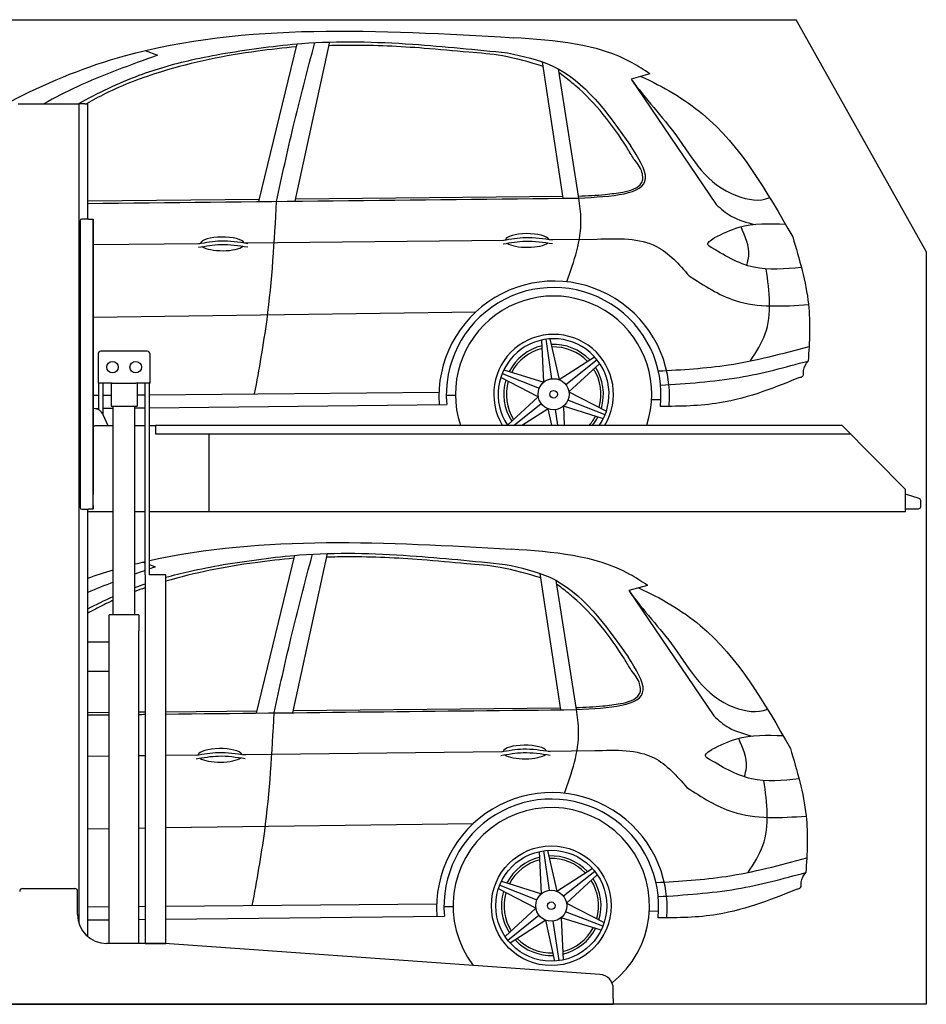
# Model space of a CAD drawing. Header units: millimetres. Extents: x 200 to 5400, y 100 to 3500.
# Tile 3 of 3: x 2269 to 5400, y 100 to 3500. Entities that reach past the tile are written whole.
import ezdxf

# ---------------------------------------------------------------- set-up
doc = ezdxf.new("R2010")
doc.units = ezdxf.units.MM
doc.layers.add('Car', color=10, linetype='Continuous')

msp = doc.modelspace()

# ---------------------------------------------------------------- linework, layer by layer
for p, q in [((5400, 2700), (4950, 3500)), ((2264.1, 3210), (2274.1, 3210)), ((2274.1, 3210), (2464.1, 3210)), ((2464.1, 3210), (2474.1, 3210)), ((2479.1, 3210), (2474.1, 3210)), ((2474.1, 378.8), (2474.1, 3210)), ((2494.1, 3210), (2479.1, 3210)), ((2494.1, 3210), (2504.1, 3210)), ((2504.1, 2811), (2504.1, 3210)), ((2478.1, 2806), (2478.1, 1816)), ((2478.1, 1815), (2478.1, 2805)), ((2507.1, 2811), (2483.1, 2811)), ((2507.1, 2811), (2523.1, 2811)), ((2523.1, 2811), (2523.1, 1861)), ((2523.1, 1822), (2523.1, 2810)), ((2709.6, 2355), (2549.6, 2355)), ((2539.6, 2345), (2539.6, 2245)), ((2719.6, 2245), (2719.6, 2345)), ((2588.8, 2245), (2539.6, 2245)), ((2542, 2152.7), (2542, 2245)), ((2557.1, 2136.4), (2557.1, 2245)), ((2584.6, 2245), (2584.6, 2165)), ((2588.8, 2245), (2670.4, 2245)), ((2719.6, 2245), (2670.4, 2245)), ((2674.6, 2245), (2674.6, 2165)), ((2702.1, 1583), (2702.1, 2245)), ((2717.2, 1583), (2717.2, 2245)), ((2525.2, 2157), (2523.1, 2157)), ((2584.6, 2165), (2674.6, 2165)), ((2592.1, 1445), (2592.1, 2165)), ((2667.1, 1445), (2667.1, 2165)), ((2574.3, 2097), (2557.2, 2136)), ((2523.1, 2097), (2528.1, 2097)), ((2592.1, 2097), (2528.1, 2097)), ((2702.1, 2097), (2667.1, 2097)), ((2738.1, 2097), (2717.2, 2097)), ((2738.1, 2100), (5108.6, 2100)), ((2738.1, 2100), (2738.1, 2070)), ((5108.6, 2100), (5328.6, 1878.1)), ((2738.1, 2070), (5138.3, 2070)), ((2923.1, 1800), (2923.1, 2070)), ((5328.6, 1800), (5328.6, 1878.1)), ((2483.1, 1810), (2507.1, 1810)), ((2504.1, 334), (2504.1, 1810)), ((2523.1, 1810), (2507.1, 1810)), ((2523.1, 1810), (2523.1, 1822)), ((2523.1, 1822), (2523.1, 1811)), ((2592.1, 1800), (2504.1, 1800)), ((2702.1, 1800), (2667.1, 1800)), ((5328.6, 1800), (2717.2, 1800)), ((2773.6, 1583), (2719.6, 1583)), ((2680.8, 1445), (2578.3, 1445)), ((2578.3, 310), (2578.3, 1445)), ((2680.8, 1445), (2680.8, 1390)), ((2680.8, 1250), (2680.8, 1390)), ((2578.3, 1350), (2504.1, 1350)), ((2578.3, 1242), (2578.3, 1358)), ((2504.1, 1250), (2578.3, 1250)), ((2680.8, 310), (2680.8, 1250)), ((2279.1, 500), (2459.1, 500)), ((2469.1, 410), (2469.1, 490)), ((2767.3, 310), (2569.1, 310)), ((4272.6, 203.3), (2770.8, 309.9)), ((4319.1, 120), (4319.1, 153.4)), ((4319.1, 120), (4319.1, 100)), ((1994.1, 100), (3024.1, 100)), ((3024.1, 100), (4054.1, 100)), ((4054.1, 100), (4319.1, 100))]:
    msp.add_line(p, q)
for points in [[(1500, 3500), (4950, 3500)], [(5400, 2700), (5400, 100), (200, 100), (200, 3000)], [(2702.1, 1583), (2702.1, 310), (2773.6, 310), (2773.6, 1583)], [(2773.6, 1583), (2717.2, 1583)]]:
    msp.add_lwpolyline(points)
msp.add_lwpolyline([(5328.6, 1811), (5372.6, 1811, 0.414214), (5380.6, 1819), (5380.6, 1839.2, 0.32492), (5375, 1846.8), (5328.6, 1861.9)], format="xyb")
for centre in [(2589.6, 2300), (2669.6, 2300)]:
    msp.add_circle(centre, 20)
for centre, radius, start, end in [((2483.1, 2806), 5, 90, 180), ((2549.6, 2345), 10, 90, 180), ((2709.6, 2345), 10, 0, 90), ((2525.2, 2122), 35, 23.6294, 90), ((2483.1, 1815), 5, 180, 270), ((2279.1, 490), 10, 90, 180), ((2459.1, 490), 10, 0, 90), ((2569.1, 410), 100, 180, 270), ((2767.3, 260), 50, 85.9407, 90), ((4269.1, 153.4), 50, 0, 85.9407)]:
    msp.add_arc(centre, radius, start, end)
at = {"layer": 'Car'}
for p, q in [((3095.3, 2872), (3227.5, 3416.7)), ((3220.6, 2873.3), (3340.3, 3423)), ((2702, 3393.4), (2745.5, 3377)), ((4145.8, 2883.5), (4074.5, 3354.1)), ((4200.1, 2884.1), (4129.4, 3329.9)), ((4145.6, 3306.6), (4131.3, 3317.5)), ((4445.4, 3313), (4381, 3295.1)), ((4381, 3295.1), (4673.8, 2862)), ((3222.4, 2881.3), (4144.8, 2890.6)), ((2504.1, 2874), (3097.2, 2880)), ((2523.1, 2723.3), (2890.7, 2727.3)), ((3047.9, 2729.1), (3942.4, 2738.8)), ((4102.1, 2740.6), (4262.8, 2742.3)), ((2523.1, 2472.8), (3844.2, 2491.1)), ((4078.9, 2248.3), (4072.1, 2393.9)), ((4085.6, 2396.3), (4106.1, 2260)), ((4100.2, 2397.9), (4131.9, 2257)), ((4131.9, 2257), (4254.6, 2335.6)), ((4263.4, 2325.2), (4155.6, 2239.2)), ((4272, 2313.3), (4165.9, 2215.4)), ((3941, 2291.3), (4078.9, 2248.3)), ((4059.9, 2198.1), (3930.4, 2265)), ((3935.1, 2277.9), (4063.4, 2227.5)), ((2717.2, 2204.8), (3717.1, 2213.5)), ((4165.9, 2215.4), (4295.4, 2148.5)), ((2523.1, 2203.1), (2542, 2203.3)), ((2557.1, 2203.4), (2584.6, 2203.6)), ((2674.6, 2204.4), (2702.1, 2204.6)), ((3742.3, 2203.9), (3773.7, 2203.7)), ((3953.8, 2100.2), (4059.9, 2198.1)), ((4290.7, 2135.6), (4162.4, 2186)), ((4451.4, 2189), (4483.5, 2188.4)), ((2523.1, 2157.8), (2542, 2158)), ((2557.1, 2158.2), (2592.1, 2158.6)), ((2667.1, 2159.4), (2702.1, 2159.8)), ((2717.2, 2159.9), (3743.8, 2171.1)), ((3977, 2100), (4070.1, 2174.3)), ((4093.9, 2156.5), (4005.8, 2100)), ((4106.6, 2100), (4093.9, 2156.5)), ((4127.7, 2100), (4119.7, 2153.5)), ((4284.8, 2122.2), (4146.9, 2165.2)), ((4146.9, 2165.2), (4149.9, 2100)), ((3087.2, 1105.6), (3219.4, 1650.4)), ((3212.5, 1107), (3332.2, 1656.7)), ((2693.9, 1627.1), (2702.1, 1624)), ((2717.2, 1618.3), (2737.4, 1610.7)), ((4137.7, 1117.1), (4066.4, 1587.8)), ((4192.1, 1117.7), (4121.3, 1563.5)), ((4137.5, 1540.2), (4123.2, 1551.2)), ((4437.4, 1546.7), (4372.9, 1528.8)), ((4372.9, 1528.8), (4665.7, 1095.7)), ((3214.3, 1114.9), (4136.7, 1124.3)), ((2504.1, 1107.8), (2578.3, 1108.5)), ((2680.8, 1109.6), (2702.1, 1109.8)), ((2773.6, 1110.5), (3089.1, 1113.7)), ((2504.1, 956.9), (2578.3, 957.7)), ((2680.8, 958.8), (2702.1, 959)), ((2773.6, 959.8), (2882.6, 961)), ((3039.8, 962.7), (3934.3, 972.5)), ((4094, 974.3), (4254.7, 976)), ((2773.6, 710), (3836.1, 724.8)), ((2504.1, 706.3), (2578.3, 707.3)), ((2680.8, 708.7), (2702.1, 709)), ((4070.8, 482), (4064, 627.5)), ((4077.5, 630), (4098, 493.7)), ((4092.1, 631.5), (4123.8, 490.6)), ((4123.8, 490.6), (4246.5, 569.3)), ((4255.3, 558.9), (4147.6, 472.9)), ((4263.9, 547), (4157.8, 449.1)), ((3927, 511.5), (4055.3, 461.2)), ((3932.9, 524.9), (4070.8, 482)), ((4051.8, 431.7), (3922.3, 498.6)), ((2773.6, 439), (3709, 447.1)), ((4157.8, 449.1), (4287.3, 382.2)), ((2504.1, 436.7), (2578.3, 437.3)), ((2680.8, 438.2), (2702.1, 438.4)), ((3734.2, 437.6), (3765.6, 437.3)), ((3945.7, 333.8), (4051.8, 431.7)), ((4282.6, 369.3), (4154.3, 419.6)), ((4443.3, 422.6), (4475.4, 422.1)), ((2504.1, 391.4), (2578.3, 392.2)), ((2680.8, 393.3), (2702.1, 393.5)), ((2773.6, 394.3), (3735.7, 404.7)), ((3954.3, 322), (4062.1, 407.9)), ((4085.8, 390.2), (3963.1, 311.5)), ((4117.5, 249.3), (4085.8, 390.2)), ((4132.1, 250.8), (4111.6, 387.1)), ((4276.7, 355.9), (4138.8, 398.9)), ((4138.8, 398.9), (4145.6, 253.3))]:
    msp.add_line(p, q, dxfattribs=at)
for centre, radius in [((4112.9, 2206.7), 53.7), ((4112.9, 2206.7), 13.1), ((4104.8, 440.4), 206.8), ((4104.8, 440.4), 191.5), ((4104.8, 440.4), 53.7), ((4104.8, 440.4), 13.1)]:
    msp.add_circle(centre, radius, dxfattribs=at)
for centre, radius, start, end in [((4115, 2199.1), 398.2, 355.0584, 184.0821), ((4113.1, 2204.4), 370.8, 353.8778, 185.153), ((4112.8, 2206.7), 339.1, 341.6595, 198.3405), ((4112.9, 2206.7), 206.8, 328.9278, 211.0722), ((4112.9, 2206.7), 191.5, 326.1272, 213.8728), ((4112.9, 2206.7), 172, 103.4048, 152.7963), ((4112.9, 2206.7), 163.3, 103.9828, 152.2645), ((4112.9, 2206.7), 172, 43.4048, 92.7963), ((4112.9, 2206.7), 163.3, 43.9828, 92.2645), ((4112.9, 2206.7), 163.3, 343.9828, 32.2645), ((4112.9, 2206.7), 172, 343.4048, 32.7963), ((4112.9, 2206.7), 172, 163.4048, 212.7963), ((4112.9, 2206.7), 163.3, 163.9828, 212.2645), ((4112.9, 2206.7), 163.3, 319.1866, 332.2645), ((4112.9, 2206.7), 172, 321.6401, 332.7963), ((4106.9, 432.8), 398.2, 355.0584, 184.0821), ((4105, 438), 370.8, 353.8778, 185.153), ((4104.7, 440.4), 339.1, 308.2439, 217.4177), ((4104.8, 440.4), 172, 43.4048, 92.7963), ((4104.8, 440.4), 172, 103.4048, 152.7963), ((4104.8, 440.4), 163.3, 103.9828, 152.2645), ((4104.8, 440.4), 163.3, 43.9828, 92.2645), ((4104.8, 440.4), 163.3, 343.9828, 32.2645), ((4104.8, 440.4), 172, 343.4048, 32.7963), ((4104.8, 440.4), 172, 163.4048, 212.7963), ((4104.8, 440.4), 163.3, 163.9828, 212.2645), ((4104.8, 440.4), 163.3, 283.9828, 332.2645), ((4104.8, 440.4), 172, 283.4048, 332.7963), ((4104.8, 440.4), 172, 223.4048, 272.7963), ((4104.8, 440.4), 163.3, 223.9828, 272.2645)]:
    msp.add_arc(centre, radius, start, end, dxfattribs=at)
for centre, start_param, end_param in [((4022, 2737.6), 3.301598, 6.200586), ((2969.1, 2725.9), 3.301598, 6.200586), ((4022, 2737.6), 0.414691, 2.782634), ((2969.1, 2725.9), 0.414691, 2.782634), ((4013.9, 971.2), 3.301598, 6.200586), ((2961, 959.5), 3.301598, 6.200586), ((4013.9, 971.2), 0.414691, 2.782634), ((2961, 959.5), 0.414691, 2.782634)]:
    msp.add_ellipse(centre, major_axis=(-76, 0), ratio=0.31079, start_param=start_param, end_param=end_param, dxfattribs=at)
for points, knots in [([(1896.2, 2999.7), (2134.9, 3178), (2759.8, 3506.9), (3510.5, 3464.3), (3974.2, 3437.9)], [1425.608041, 1425.608041, 1425.608041, 1425.608041, 2257.127289, 3600.586646, 3600.586646, 3600.586646, 3600.586646]), ([(4445.4, 3313), (4425.3, 3326.2), (4287.6, 3416.3), (4118.5, 3428), (3974.2, 3437.9)], [0, 0, 0, 0, 72.055098, 491.121405, 491.121405, 491.121405, 491.121405]), ([(3225.1, 3406.8), (3180.2, 3402), (3023, 3385.2), (2799.1, 3339.8), (2604.2, 3266.9), (2521.6, 3222.1), (2500.2, 3210)], [0, 0, 0, 0, 135.421878, 474.233464, 682.520655, 756.240167, 756.240167, 756.240167, 756.240167]), ([(2979.5, 3384.6), (3067.4, 3397.9), (3281.3, 3430.3), (3608.9, 3420.9), (3844.7, 3396.6), (3954, 3385.4)], [0, 0, 0, 0, 266.442997, 648.218912, 977.976461, 977.976461, 977.976461, 977.976461]), ([(3156.2, 2872.6), (3174.7, 2958.5), (3214.4, 3142.3), (3262.6, 3324.1), (3288.3, 3420.9)], [0, 0, 0, 0, 263.476261, 564.03845, 564.03845, 564.03845, 564.03845]), ([(4076.9, 3338.4), (4030.4, 3352.5), (3946.5, 3378), (3807.2, 3388.2), (3632.8, 3405.2), (3471.5, 3413), (3362.2, 3410.8), (3337.6, 3410.3)], [0, 0, 0, 0, 145.122488, 262.140102, 417.402505, 671.562656, 745.482304, 745.482304, 745.482304, 745.482304]), ([(2745.5, 3377), (2651.4, 3343.5), (2516.8, 3295.6), (2390.4, 3230.6), (2352.9, 3210)], [0, 0, 0, 0, 298.917163, 427.375027, 427.375027, 427.375027, 427.375027]), ([(2470.6, 3210), (2539.6, 3247.1), (2665.1, 3308.3), (2839.6, 3358.4), (2940.2, 3377.2), (2979.5, 3384.6)], [484.632761, 484.632761, 484.632761, 484.632761, 718.509061, 905.949592, 1025.811565, 1025.811565, 1025.811565, 1025.811565]), ([(3954, 3385.4), (4007.2, 3373.9), (4188.8, 3334.8), (4299.8, 3177.2), (4378.2, 3065.8)], [0, 0, 0, 0, 159.843154, 545.779729, 545.779729, 545.779729, 545.779729]), ([(4389, 3020), (4381.2, 3033.1), (4326.1, 3125.7), (4246.5, 3226.8), (4159.8, 3295.4), (4145.6, 3306.6)], [0, 0, 0, 0, 45.899786, 323.459735, 377.533781, 377.533781, 377.533781, 377.533781]), ([(4413.8, 3304.2), (4491.4, 3269.5), (4716.4, 3139), (4849, 2906.8), (4938.6, 2749.7)], [454.443926, 454.443926, 454.443926, 454.443926, 706.375154, 1232.872592, 1232.872592, 1232.872592, 1232.872592]), ([(4381, 3295.1), (4429.3, 3226.9), (4558.3, 3093.6), (4652.3, 2903.1), (4825.4, 2870.1), (4859.4, 2885.6)], [83.694765, 83.694765, 83.694765, 83.694765, 349.888457, 664.176449, 768.609969, 768.609969, 768.609969, 768.609969]), ([(4200.1, 2884.1), (4313.1, 2890), (4485.3, 2898.9), (4405.6, 3023.1), (4378.2, 3065.8)], [0, 0, 0, 0, 240.092618, 366.052048, 366.052048, 366.052048, 366.052048]), ([(4421.4, 2951.7), (4420.7, 2959), (4418.2, 2984.8), (4401.2, 3005.3), (4389, 3020)], [0, 0, 0, 0, 21.82351, 76.876099, 76.876099, 76.876099, 76.876099]), ([(4351.8, 2904.6), (4364.4, 2907.3), (4388.3, 2912.4), (4416.4, 2930.1), (4420.3, 2946.6), (4421.4, 2951.7)], [0, 0, 0, 0, 39.301519, 74.227794, 89.42754, 89.42754, 89.42754, 89.42754]), ([(4199, 2891.1), (4229.9, 2892.3), (4281.1, 2894.3), (4331.7, 2901.7), (4351.8, 2904.6)], [0, 0, 0, 0, 92.601124, 153.410773, 153.410773, 153.410773, 153.410773]), ([(3080.5, 2207.9), (3096.1, 2293.2), (3136.5, 2512.9), (3148.7, 2736.1), (3156.2, 2872.6)], [0, 0, 0, 0, 259.998813, 669.569284, 669.569284, 669.569284, 669.569284]), ([(4158.6, 2595), (4183.7, 2666.1), (4217.3, 2761.3), (4203.6, 2859.4), (4200.1, 2884.1)], [0, 0, 0, 0, 220.652744, 294.97859, 294.97859, 294.97859, 294.97859]), ([(4673.8, 2862), (4690.6, 2847.3), (4729.6, 2813.2), (4779.9, 2799.8), (4808.5, 2792.2)], [0, 0, 0, 0, 66.223728, 153.432984, 153.432984, 153.432984, 153.432984]), ([(4913.9, 2793), (4858.6, 2794.9), (4772.1, 2797.9), (4695.4, 2759.9), (4667.6, 2746.2)], [0, 0, 0, 0, 162.045796, 253.902, 253.902, 253.902, 253.902]), ([(4780.1, 2651.6), (4782.9, 2662.6), (4794.3, 2707.3), (4774.8, 2751.1), (4760.1, 2784.2)], [0, 0, 0, 0, 33.465718, 136.658595, 136.658595, 136.658595, 136.658595]), ([(2886.2, 2714), (2911.7, 2718.5), (2968.3, 2728.5), (3025.2, 2719.9), (3056.4, 2715.2)], [0, 0, 0, 0, 77.291279, 171.241574, 171.241574, 171.241574, 171.241574]), ([(2886.4, 2726.6), (2912, 2731.1), (2968.6, 2741.1), (3025.5, 2732.5), (3056.7, 2727.7)], [0, 0, 0, 0, 77.291279, 171.241574, 171.241574, 171.241574, 171.241574]), ([(3939.1, 2725.7), (3964.6, 2730.2), (4021.2, 2740.2), (4078.1, 2731.6), (4109.3, 2726.9)], [0, 0, 0, 0, 77.291279, 171.241574, 171.241574, 171.241574, 171.241574]), ([(3939.4, 2738.3), (3964.9, 2742.8), (4021.5, 2752.8), (4078.4, 2744.2), (4109.6, 2739.4)], [0, 0, 0, 0, 77.291279, 171.241574, 171.241574, 171.241574, 171.241574]), ([(4262.8, 2742.3), (4336.2, 2744.8), (4463.5, 2749), (4546.2, 2655.1), (4581.2, 2615.3)], [0, 0, 0, 0, 206.890729, 359.058818, 359.058818, 359.058818, 359.058818]), ([(4650.5, 2717.8), (4649, 2719.1), (4639.2, 2728.3), (4654.5, 2737.9), (4667.6, 2746.2)], [0, 0, 0, 0, 5.621278, 37.713375, 37.713375, 37.713375, 37.713375]), ([(4938.6, 2749.7), (4961.6, 2672.9), (5003.5, 2532.7), (4996.8, 2387.3), (4991.9, 2321.4)], [0, 0, 0, 0, 238.356968, 434.910148, 434.910148, 434.910148, 434.910148]), ([(4968.6, 2644.6), (4912.4, 2639), (4798.3, 2627.7), (4700.3, 2687.4), (4650.5, 2717.8)], [0, 0, 0, 0, 164.731815, 334.48885, 334.48885, 334.48885, 334.48885]), ([(4792.8, 2321.8), (4812.4, 2352.1), (4873.4, 2446.5), (4857.8, 2561.2), (4847.1, 2639.1)], [0, 0, 0, 0, 105.989524, 330.265589, 330.265589, 330.265589, 330.265589]), ([(4581.2, 2615.3), (4632.6, 2581.9), (4756.5, 2501.2), (4905.7, 2510.6), (4993.1, 2516.1)], [0, 0, 0, 0, 179.657933, 433.579487, 433.579487, 433.579487, 433.579487]), ([(4474.5, 2286.9), (4555.8, 2291.5), (4732.3, 2301.5), (4903.1, 2347), (4995.2, 2371.6)], [0, 0, 0, 0, 243.685961, 528.711859, 528.711859, 528.711859, 528.711859]), ([(4482.3, 2238.2), (4573.1, 2243.9), (4745.8, 2254.8), (4912.8, 2300), (4991.9, 2321.4)], [0, 0, 0, 0, 272.187163, 517.55832, 517.55832, 517.55832, 517.55832]), ([(4961.6, 2264.1), (4966.4, 2265.3), (4978.1, 2268.3), (4973, 2296.4), (4984.4, 2311.5), (4991.9, 2321.4)], [0, 0, 0, 0, 13.117126, 32.074414, 68.872387, 68.872387, 68.872387, 68.872387]), ([(4961.6, 2264.1), (4889, 2234.3), (4725.7, 2167.3), (4550.6, 2164.6), (4481.7, 2164.8)], [0, 0, 0, 0, 317.658435, 522.70569, 522.70569, 522.70569, 522.70569]), ([(4437.4, 1546.7), (4417.2, 1559.9), (4279.5, 1649.9), (4110.4, 1661.6), (3966.2, 1671.6)], [0, 0, 0, 0, 72.055098, 491.121405, 491.121405, 491.121405, 491.121405]), ([(3217, 1640.4), (3172.1, 1635.7), (3022.7, 1619.7), (2874.7, 1590.4), (2773.6, 1560.9)], [0, 0, 0, 0, 135.421878, 450.795361, 450.795361, 450.795361, 450.795361]), ([(2971.4, 1618.2), (3059.3, 1631.6), (3273.3, 1664), (3600.8, 1654.6), (3836.6, 1630.3), (3945.9, 1619.1)], [0, 0, 0, 0, 266.442997, 648.218912, 977.976461, 977.976461, 977.976461, 977.976461]), ([(3148.1, 1106.3), (3166.7, 1192.2), (3206.3, 1376), (3254.5, 1557.7), (3280.2, 1654.6)], [0, 0, 0, 0, 263.476261, 564.03845, 564.03845, 564.03845, 564.03845]), ([(4068.8, 1572.1), (4022.3, 1586.2), (3938.4, 1611.7), (3799.1, 1621.9), (3624.7, 1638.9), (3463.4, 1646.7), (3354.1, 1644.5), (3329.5, 1644)], [0, 0, 0, 0, 145.122488, 262.140102, 417.402505, 671.562656, 745.482304, 745.482304, 745.482304, 745.482304]), ([(2773.6, 1574.4), (2800.2, 1581.9), (2865.8, 1598.5), (2932.1, 1610.9), (2971.4, 1618.2)], [823.312008, 823.312008, 823.312008, 823.312008, 905.949592, 1025.811565, 1025.811565, 1025.811565, 1025.811565]), ([(3945.9, 1619.1), (3999.1, 1607.6), (4180.7, 1568.5), (4291.7, 1410.9), (4370.1, 1299.5)], [0, 0, 0, 0, 159.843154, 545.779729, 545.779729, 545.779729, 545.779729]), ([(2667.1, 1539.3), (2669.4, 1540.1), (2681, 1544.5), (2692.7, 1548.7), (2702.1, 1551.9)], [711.05376, 711.05376, 711.05376, 711.05376, 718.509061, 748.361802, 748.361802, 748.361802, 748.361802]), ([(4380.9, 1253.7), (4373.1, 1266.8), (4318, 1359.4), (4238.4, 1460.5), (4151.7, 1529.1), (4137.5, 1540.2)], [0, 0, 0, 0, 45.899786, 323.459735, 377.533781, 377.533781, 377.533781, 377.533781]), ([(4405.7, 1537.9), (4483.3, 1503.2), (4708.3, 1372.7), (4840.9, 1140.5), (4930.5, 983.4)], [454.443926, 454.443926, 454.443926, 454.443926, 706.375154, 1232.872592, 1232.872592, 1232.872592, 1232.872592]), ([(4372.9, 1528.8), (4421.2, 1460.5), (4550.2, 1327.3), (4644.2, 1136.7), (4817.3, 1103.8), (4851.3, 1119.3)], [83.694765, 83.694765, 83.694765, 83.694765, 349.888457, 664.176449, 768.609969, 768.609969, 768.609969, 768.609969]), ([(2592.1, 1494.9), (2580.3, 1489.6), (2550.6, 1475.6), (2521.5, 1460.1), (2504.1, 1450.4)], [643.798376, 643.798376, 643.798376, 643.798376, 682.520655, 742.526313, 742.526313, 742.526313, 742.526313]), ([(4192.1, 1117.7), (4305, 1123.6), (4477.2, 1132.6), (4397.5, 1256.8), (4370.1, 1299.5)], [0, 0, 0, 0, 240.092618, 366.052048, 366.052048, 366.052048, 366.052048]), ([(4413.3, 1185.3), (4412.6, 1192.7), (4410.1, 1218.5), (4393.1, 1239), (4380.9, 1253.7)], [0, 0, 0, 0, 21.82351, 76.876099, 76.876099, 76.876099, 76.876099]), ([(4343.7, 1138.3), (4356.3, 1141), (4380.2, 1146), (4408.3, 1163.7), (4412.2, 1180.3), (4413.3, 1185.3)], [0, 0, 0, 0, 39.301519, 74.227794, 89.42754, 89.42754, 89.42754, 89.42754]), ([(4190.9, 1124.8), (4221.8, 1126), (4273, 1127.9), (4323.6, 1135.3), (4343.7, 1138.3)], [0, 0, 0, 0, 92.601124, 153.410773, 153.410773, 153.410773, 153.410773]), ([(3072.4, 441.6), (3088, 526.9), (3128.4, 746.6), (3140.6, 969.8), (3148.1, 1106.3)], [0, 0, 0, 0, 259.998813, 669.569284, 669.569284, 669.569284, 669.569284]), ([(4150.5, 828.6), (4175.6, 899.8), (4209.2, 994.9), (4195.5, 1093), (4192.1, 1117.7)], [0, 0, 0, 0, 220.652744, 294.97859, 294.97859, 294.97859, 294.97859]), ([(4665.7, 1095.7), (4682.5, 1081), (4721.5, 1046.9), (4771.8, 1033.5), (4800.4, 1025.9)], [0, 0, 0, 0, 66.223728, 153.432984, 153.432984, 153.432984, 153.432984]), ([(4905.8, 1026.7), (4850.5, 1028.6), (4764, 1031.5), (4687.3, 993.6), (4659.5, 979.8)], [0, 0, 0, 0, 162.045796, 253.902, 253.902, 253.902, 253.902]), ([(4772, 885.3), (4774.8, 896.2), (4786.2, 941), (4766.7, 984.8), (4752, 1017.8)], [0, 0, 0, 0, 33.465718, 136.658595, 136.658595, 136.658595, 136.658595]), ([(2878.1, 947.7), (2903.6, 952.2), (2960.2, 962.2), (3017.1, 953.5), (3048.3, 948.8)], [0, 0, 0, 0, 77.291279, 171.241574, 171.241574, 171.241574, 171.241574]), ([(2878.4, 960.3), (2903.9, 964.8), (2960.5, 974.7), (3017.4, 966.1), (3048.6, 961.4)], [0, 0, 0, 0, 77.291279, 171.241574, 171.241574, 171.241574, 171.241574]), ([(3931, 959.4), (3956.5, 963.9), (4013.1, 973.9), (4070, 965.3), (4101.2, 960.5)], [0, 0, 0, 0, 77.291279, 171.241574, 171.241574, 171.241574, 171.241574]), ([(3931.3, 972), (3956.8, 976.5), (4013.4, 986.5), (4070.3, 977.8), (4101.5, 973.1)], [0, 0, 0, 0, 77.291279, 171.241574, 171.241574, 171.241574, 171.241574]), ([(4254.7, 976), (4328.1, 978.4), (4455.4, 982.7), (4538.1, 888.7), (4573.1, 848.9)], [0, 0, 0, 0, 206.890729, 359.058818, 359.058818, 359.058818, 359.058818]), ([(4642.4, 951.4), (4640.9, 952.8), (4631.1, 961.9), (4646.5, 971.6), (4659.5, 979.8)], [0, 0, 0, 0, 5.621278, 37.713375, 37.713375, 37.713375, 37.713375]), ([(4930.5, 983.4), (4953.5, 906.6), (4995.4, 766.3), (4988.8, 621), (4983.8, 555.1)], [0, 0, 0, 0, 238.356968, 434.910148, 434.910148, 434.910148, 434.910148]), ([(4960.6, 878.2), (4904.3, 872.7), (4790.2, 861.3), (4692.2, 921.1), (4642.4, 951.4)], [0, 0, 0, 0, 164.731815, 334.48885, 334.48885, 334.48885, 334.48885]), ([(4784.7, 555.5), (4804.3, 585.8), (4865.3, 680.2), (4849.7, 794.9), (4839.1, 872.7)], [0, 0, 0, 0, 105.989524, 330.265589, 330.265589, 330.265589, 330.265589]), ([(4573.1, 848.9), (4624.5, 815.5), (4748.4, 734.9), (4897.6, 744.2), (4985, 749.7)], [0, 0, 0, 0, 179.657933, 433.579487, 433.579487, 433.579487, 433.579487]), ([(4466.4, 520.6), (4547.7, 525.2), (4724.2, 535.1), (4895, 580.7), (4987.1, 605.3)], [0, 0, 0, 0, 243.685961, 528.711859, 528.711859, 528.711859, 528.711859]), ([(4474.2, 471.8), (4565, 477.6), (4737.7, 488.5), (4904.7, 533.7), (4983.8, 555.1)], [0, 0, 0, 0, 272.187163, 517.55832, 517.55832, 517.55832, 517.55832]), ([(4953.5, 497.7), (4958.3, 498.9), (4970, 501.9), (4964.9, 530), (4976.3, 545.1), (4983.8, 555.1)], [0, 0, 0, 0, 13.117126, 32.074414, 68.872387, 68.872387, 68.872387, 68.872387]), ([(4953.5, 497.7), (4880.9, 467.9), (4717.6, 401), (4542.6, 398.2), (4473.6, 398.5)], [0, 0, 0, 0, 317.658435, 522.70569, 522.70569, 522.70569, 522.70569])]:
    msp.add_open_spline(points, degree=3, knots=knots, dxfattribs=at)
for points in [[(2504.1, 2865.5), (3069.4, 2871.7), (3634.8, 2877.9), (4200.1, 2884.1)], [(2717.2, 1632.4), (3108.2, 1720.3), (3537.2, 1696), (3966.2, 1671.6)], [(2504.1, 1571.5), (2533.2, 1581.7), (2562.5, 1591.2), (2592.1, 1600)], [(2667.1, 1620.5), (2678.7, 1623.4), (2690.4, 1626.3), (2702.1, 1629)], [(2702.1, 1598.1), (2690.4, 1593.9), (2678.7, 1589.7), (2667.1, 1585.5)], [(2737.4, 1610.7), (2730.6, 1608.3), (2723.9, 1605.9), (2717.2, 1603.5)], [(2592.1, 1557.6), (2562.5, 1546.2), (2533.1, 1534.4), (2504.1, 1521.9)], [(2702.1, 1538.2), (2690.3, 1534.2), (2678.7, 1530), (2667.1, 1525.7)], [(2504.1, 1465.5), (2533.1, 1480.5), (2562.4, 1494.8), (2592.1, 1508.1)], [(2504.1, 1099.2), (2528.8, 1099.5), (2553.6, 1099.8), (2578.3, 1100)], [(2680.8, 1101.2), (2687.9, 1101.2), (2695, 1101.3), (2702.1, 1101.4)], [(2773.6, 1102.2), (3246.4, 1107.4), (3719.2, 1112.6), (4192.1, 1117.7)]]:
    msp.add_open_spline(points, degree=3, dxfattribs=at)

doc.saveas('drawing.dxf')
